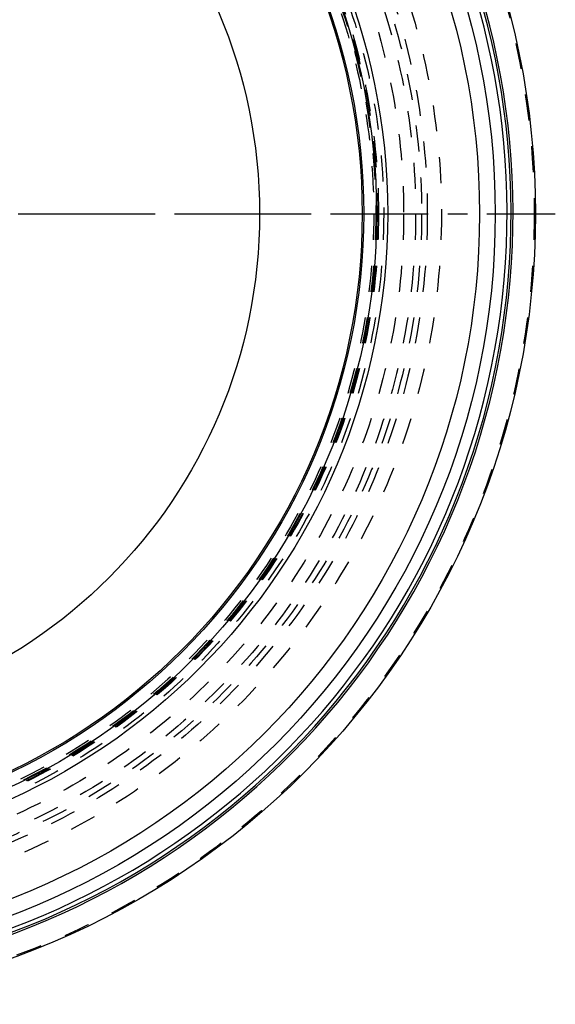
# Model space of a CAD drawing. Header units: millimetres. Extents: x 195 to 799, y 286 to 708.
# Tile 4 of 13: x 664 to 799, y 302 to 549. Entities that reach past the tile are written whole.
import ezdxf

# ---------------------------------------------------------------- set-up
doc = ezdxf.new("R2010")
doc.units = ezdxf.units.MM
doc.header["$LTSCALE"] = 65.185185
doc.linetypes.add('CENTER', pattern=[0.6, 0.375, -0.075, 0.075, -0.075])
doc.linetypes.add('HIDDEN', pattern=[0.2, 0.1, -0.1])
doc.layers.get('0').update_dxf_attribs({"linetype": 'CONTINUOUS'})
for name, color, linetype in [('FASEN', 7, 'CONTINUOUS'), ('KOERPER', 7, 'CONTINUOUS'), ('KONST.EL_MIT_GEO', 7, 'CONTINUOUS')]:
    doc.layers.add(name, color=color, linetype=linetype)

msp = doc.modelspace()

# ---------------------------------------------------------------- linework, layer by layer
at = {"color": 2, "linetype": 'CENTER'}
msp.add_line((194.87, 500), (798.69, 500), dxfattribs=at)
at = {"layer": 'FASEN', "color": 8, "linetype": 'HIDDEN'}
msp.add_circle((595.69, 500), 157.5, dxfattribs=at)
at = {"layer": 'FASEN', "color": 7, "linetype": 'Continuous'}
msp.add_circle((595.69, 500), 154.61, dxfattribs=at)
at = {"layer": 'KOERPER', "color": 8, "linetype": 'HIDDEN'}
msp.add_circle((595.69, 500), 165, dxfattribs=at)
at = {"layer": 'KOERPER', "color": 7, "linetype": 'Continuous'}
msp.add_circle((595.69, 500), 128.9, dxfattribs=at)
at = {"layer": 'KONST.EL_MIT_GEO', "color": 2, "linetype": 'CENTER'}
msp.add_line((595.69, 500), (765.69, 500), dxfattribs=at)
at = {"layer": 'KONST.EL_MIT_GEO', "color": 7, "linetype": 'Continuous'}
for radius in [198, 187.94, 184, 161, 158.2, 155]:
    msp.add_circle((595.69, 500), radius, dxfattribs=at)
at = {"layer": 'KONST.EL_MIT_GEO', "color": 8, "linetype": 'HIDDEN'}
for radius in [197.71, 174.46, 170.93, 169.5, 168, 165, 160, 158.7, 158.5, 158, 157.5]:
    msp.add_circle((595.69, 500), radius, dxfattribs=at)
at = {"layer": 'KONST.EL_MIT_GEO', "color": 7, "linetype": 'Continuous'}
for radius, start, end in [(192.4, 107.8302, 72.1698), (191.9, 107.8376, 72.1624), (190.91, 107.8414, 72.1586)]:
    msp.add_arc((595.69, 500), radius, start, end, dxfattribs=at)

doc.saveas('drawing.dxf')
